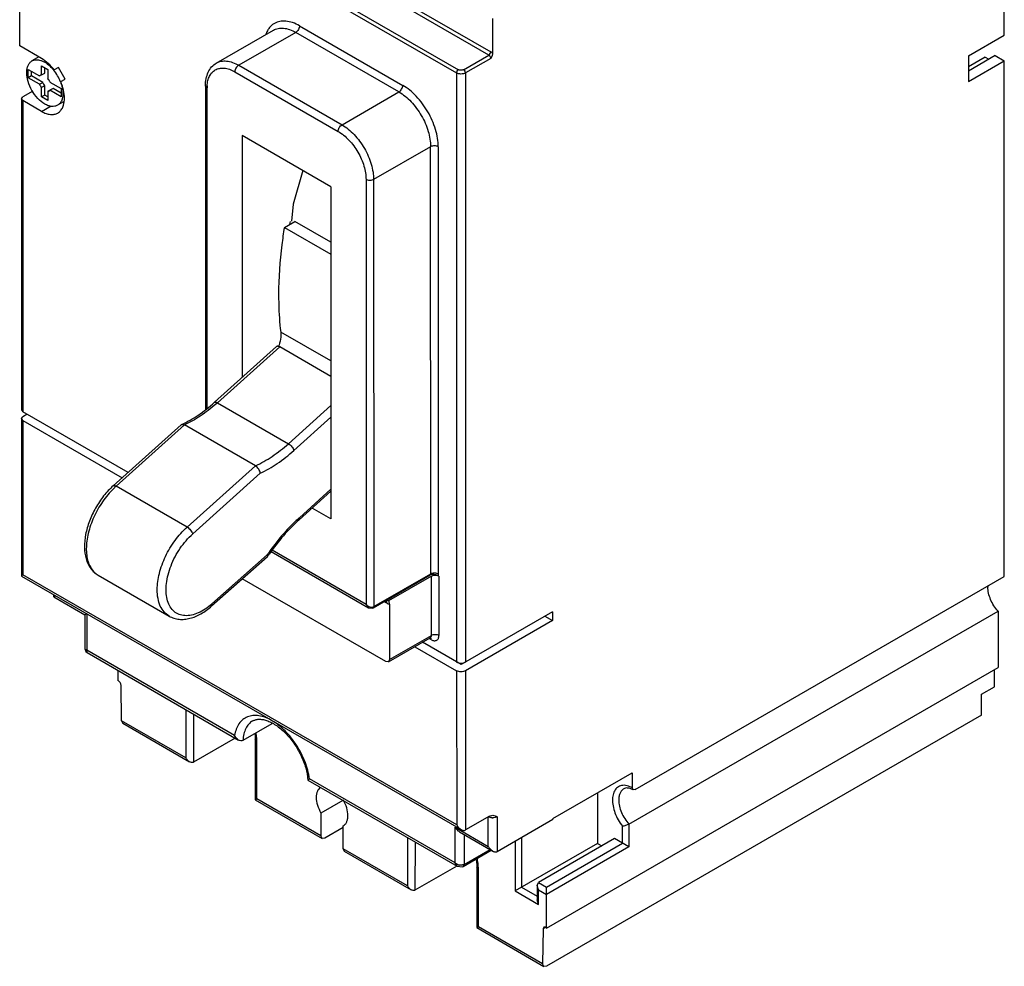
# Model space of a CAD drawing. Header units: millimetres. Extents: x 23 to 133, y 17 to 200.
# Tile 1 of 3: x 23 to 133, y 17 to 123. Entities that reach past the tile are written whole.
import ezdxf

# ---------------------------------------------------------------- set-up
doc = ezdxf.new("R2010")
doc.units = ezdxf.units.MM
doc.header["$LTSCALE"] = 14.093995
doc.layers.get('0').update_dxf_attribs({"linetype": 'CONTINUOUS'})

msp = doc.modelspace()

# ---------------------------------------------------------------- linework, layer by layer
at = {"color": 7, "linetype": 'Continuous'}
for p, q in [((132.6, 120.78), (132.59, 158.07)), ((75.04, 118.55), (26.18, 146.74)), ((26.39, 147.11), (75.25, 118.91)), ((22.64, 119.57), (22.64, 144.7)), ((22.64, 144.7), (71.43, 116.55)), ((22.85, 145.07), (71.64, 116.91)), ((75.46, 122.64), (75.46, 118.73)), ((44.6, 117.65), (50.97, 121.33)), ((53.47, 121.08), (47.1, 117.41)), ((65, 114.42), (53.47, 121.08)), ((53.89, 121.82), (65.43, 115.16)), ((128.61, 118.47), (132.6, 120.78)), ((25.08, 118.16), (22.64, 119.57)), ((24.78, 118.34), (24.01, 117.89)), ((72.21, 116.91), (75.04, 118.55)), ((75.25, 118.18), (72.42, 116.55)), ((131.6, 118.49), (128.61, 116.76)), ((128.61, 118.47), (128.61, 115.61)), ((130.47, 118.33), (128.61, 117.25)), ((128.61, 115.61), (132.6, 117.92)), ((130.47, 118.33), (130.9, 118.09)), ((131.6, 118.49), (132.6, 117.92)), ((132.61, 60.28), (132.6, 117.92)), ((23.59, 116.02), (23.59, 116.94)), ((23.59, 116.94), (24.85, 116.21)), ((23.95, 116.22), (23.95, 116.73)), ((25.09, 116.32), (25.09, 117.35)), ((25.09, 117.35), (25.79, 116.94)), ((25.44, 116.53), (25.44, 117.15)), ((25.79, 116.94), (25.79, 115.91)), ((26.96, 117.16), (26.48, 116.88)), ((27.71, 115.86), (26.96, 117.16)), ((46.68, 116.67), (58.21, 110.02)), ((47.1, 117.41), (58.64, 110.75)), ((23.95, 116.22), (23.59, 116.02)), ((24.85, 115.29), (23.59, 116.02)), ((25.21, 115.49), (23.95, 116.22)), ((24.85, 115.29), (25.21, 115.49)), ((25.09, 116.32), (25.44, 116.53)), ((26.02, 115.53), (27.29, 114.8)), ((27.23, 115.58), (27.71, 115.86)), ((71.43, 116.55), (71.44, 50.72)), ((72.42, 116.55), (72.43, 50.72)), ((24.11, 114.51), (22.99, 113.87)), ((25.44, 115.11), (25.09, 114.91)), ((25.09, 113.88), (25.09, 114.91)), ((25.44, 114.08), (25.44, 115.11)), ((25.79, 114.5), (26.15, 114.7)), ((25.79, 114.5), (25.79, 113.47)), ((26.38, 114.82), (26.02, 114.61)), ((27.29, 113.89), (26.02, 114.61)), ((27.29, 114.29), (26.38, 114.82)), ((27.29, 114.8), (27.29, 113.89)), ((43.39, 115.12), (43.4, 78.93)), ((43.57, 114.88), (43.39, 115.12)), ((43.58, 79.07), (43.57, 114.88)), ((58.64, 110.75), (65, 114.42)), ((22.85, 113.66), (22.99, 113.87)), ((22.85, 113.66), (22.85, 78.9)), ((22.99, 113.46), (22.85, 113.66)), ((22.99, 113.46), (22.99, 78.69)), ((25.09, 112.25), (22.99, 113.46)), ((25.44, 114.08), (25.09, 113.88)), ((25.79, 113.47), (25.09, 113.88)), ((25.79, 113.88), (25.44, 114.08)), ((27.53, 113.32), (26.87, 112.93)), ((25.09, 112.25), (26.17, 112.88)), ((47.5, 109.54), (47.5, 82.53)), ((57.4, 103.83), (47.5, 109.54)), ((68.54, 108.31), (62.17, 104.63)), ((68.55, 60.58), (68.54, 108.31)), ((69.38, 108.31), (69.39, 60.58)), ((61.32, 104.63), (61.33, 57.16)), ((62.17, 104.63), (62.18, 56.91)), ((57.4, 103.83), (57.4, 66.73)), ((52.2, 99.28), (53.38, 99.96)), ((52.2, 99.28), (57.4, 96.28)), ((57.4, 97.63), (53.38, 99.96)), ((57.4, 84.36), (51.79, 87.59)), ((44.39, 79.74), (51.34, 85.98)), ((51.68, 85.93), (44.73, 79.69)), ((57.4, 82.63), (51.68, 85.93)), ((44.73, 79.69), (52.65, 75.12)), ((52.65, 75.12), (57.4, 79.39)), ((22.85, 78.9), (22.99, 78.69)), ((22.85, 77.92), (22.99, 78.12)), ((34.74, 71.91), (22.99, 78.69)), ((23.49, 78.41), (22.99, 78.12)), ((22.99, 77.71), (22.85, 77.92)), ((22.85, 77.92), (22.85, 60.34)), ((22.99, 77.71), (22.99, 60.48)), ((22.99, 77.71), (34.08, 71.31)), ((33.09, 70.42), (40.68, 77.23)), ((41.05, 77.22), (33.42, 70.37)), ((40.68, 77.23), (40.73, 77.27)), ((40.73, 77.27), (41.05, 77.22)), ((48.97, 72.65), (41.05, 77.22)), ((53.27, 74.36), (57.4, 78.07)), ((41.34, 65.8), (48.97, 72.65)), ((41.97, 65.04), (49.51, 71.81)), ((41.34, 65.8), (33.42, 70.37)), ((53.85, 66.62), (57.4, 69.81)), ((57.4, 70.02), (53.88, 66.85)), ((57.4, 66.73), (55.32, 67.93)), ((53.88, 66.85), (53.85, 66.62)), ((50.29, 62.7), (44.11, 57.22)), ((50.29, 62.7), (50.32, 62.52)), ((50.5, 62.78), (50.42, 62.89)), ((50.72, 63.07), (61.61, 56.79)), ((61.33, 57.16), (50.83, 63.22)), ((44.08, 56.98), (50.31, 62.51)), ((50.32, 62.52), (50.31, 62.51)), ((62.18, 56.91), (68.55, 60.58)), ((22.99, 60.48), (22.85, 60.34)), ((22.85, 60.34), (22.85, 60.33)), ((22.85, 60.33), (71.94, 32)), ((71.45, 32.52), (22.99, 60.48)), ((31.42, 60.41), (39.34, 55.84)), ((63.53, 50.76), (47.5, 60.01)), ((62.12, 56.77), (68.48, 60.45)), ((68.62, 60.3), (63.85, 57.54)), ((68.61, 60.49), (68.48, 60.45)), ((68.62, 53.7), (68.62, 60.3)), ((69.47, 60.3), (69.36, 60.36)), ((69.47, 60.3), (69.47, 53.7)), ((91.39, 36.48), (132.61, 60.28)), ((26.47, 57.99), (26.47, 58.24)), ((26.47, 57.99), (26.67, 58.11)), ((26.47, 57.99), (29.93, 56)), ((44.11, 57.22), (44.08, 56.98)), ((63.33, 57.47), (63.67, 57.28)), ((63.52, 57.55), (63.54, 57.55)), ((63.67, 57.28), (63.54, 57.55)), ((63.95, 57.19), (63.95, 51.01)), ((30.13, 56.11), (29.93, 56)), ((30.13, 56.11), (30.13, 52.03)), ((61.33, 57.16), (61.61, 56.79)), ((82.16, 56.33), (71.94, 50.43)), ((82.16, 56.33), (82.16, 55.35)), ((90.68, 32.6), (131.91, 56.4)), ((131.91, 56.4), (131.91, 50.09)), ((29.93, 56), (29.93, 52.2)), ((29.93, 56), (29.93, 56)), ((82.16, 55.35), (72.43, 49.74)), ((81.31, 55.84), (82.16, 55.35)), ((63.83, 50.73), (68.5, 53.43)), ((63.95, 51.01), (68.62, 53.7)), ((71.94, 50.43), (67.63, 52.92)), ((68.62, 53.21), (68.37, 53.35)), ((29.93, 52.2), (30.13, 52.03)), ((46.64, 42.5), (30.13, 52.03)), ((30.18, 51.77), (30.13, 52.03)), ((30.18, 51.77), (47.09, 42)), ((66.78, 52.43), (71.44, 49.74)), ((63.83, 50.73), (63.53, 50.76)), ((63.95, 51.01), (63.83, 50.73)), ((71.94, 50.6), (71.94, 50.43)), ((33.62, 48.63), (33.62, 49.78)), ((71.44, 49.74), (71.45, 32.52)), ((72.43, 49.74), (72.44, 31.95)), ((81.49, 20.98), (131.91, 50.09)), ((131.5, 47.96), (131.53, 49.87)), ((34.02, 44.15), (33.96, 48.12)), ((130.08, 47.14), (131.5, 47.96)), ((130.05, 44.79), (130.08, 47.14)), ((41.2, 45.4), (41.2, 40.01)), ((41.2, 40.01), (34.02, 44.15)), ((34.02, 44.15), (34.15, 43.88)), ((42.05, 44.91), (42.05, 39.52)), ((130.05, 44.79), (81.47, 16.74)), ((34.15, 43.88), (41.62, 39.56)), ((50.8, 43.82), (47.57, 41.96)), ((46.72, 42.21), (42.05, 39.52)), ((49.12, 41.88), (48.94, 42.13)), ((48.94, 42.13), (48.94, 35.33)), ((49.12, 35.43), (49.12, 41.88)), ((54.84, 37.52), (71.52, 27.89)), ((54.84, 37.52), (54.84, 37.52)), ((71.28, 28.27), (55, 37.66)), ((82.2, 33.24), (91.04, 38.34)), ((91.04, 38.34), (91.04, 36.68)), ((91.15, 36.45), (91.04, 36.68)), ((91.39, 36.48), (91.15, 36.45)), ((48.94, 35.33), (49.12, 35.43)), ((48.94, 35.33), (56.42, 31.01)), ((56.29, 31.29), (49.12, 35.43)), ((58.75, 35.25), (56.29, 33.83)), ((87.16, 36.11), (87.17, 30.45)), ((56.29, 33.83), (56.29, 31.29)), ((75.12, 33.5), (72.44, 31.95)), ((74.98, 30.12), (74.98, 33.42)), ((75.12, 33.5), (75.47, 33.6)), ((75.97, 33.42), (75.97, 29.55)), ((75.97, 29.55), (82.2, 33.14)), ((82.2, 33.24), (82.2, 33.14)), ((58.77, 32.23), (56.72, 31.04)), ((58.77, 32.4), (58.78, 32.41)), ((58.77, 29.86), (58.77, 32.4)), ((71.28, 32.26), (74.98, 30.12)), ((71.28, 28.27), (71.28, 32.26)), ((89.98, 30.46), (89.98, 32.36)), ((90.68, 32.6), (90.68, 30.05)), ((56.42, 31.01), (56.29, 31.29)), ((56.72, 31.04), (56.42, 31.01)), ((65.95, 31.11), (65.95, 25.71)), ((71.77, 31.74), (75.48, 29.6)), ((72.27, 31.45), (72.27, 28.1)), ((78.68, 31.11), (78.68, 25.55)), ((89.07, 30.98), (80.59, 26.08)), ((90.68, 30.05), (89.07, 30.98)), ((65.95, 25.71), (58.77, 29.86)), ((58.77, 29.86), (58.89, 29.58)), ((66.8, 30.62), (66.79, 25.22)), ((72.27, 28.1), (75.17, 29.78)), ((77.97, 30.7), (77.97, 25.14)), ((87.17, 30.45), (77.97, 25.14)), ((81.49, 25.56), (89.98, 30.46)), ((90.68, 30.05), (81.49, 24.75)), ((87.17, 30.45), (87.66, 30.17)), ((58.89, 29.58), (66.37, 25.26)), ((72.16, 27.87), (75.31, 29.69)), ((71.47, 27.92), (66.79, 25.22)), ((71.52, 27.89), (71.28, 28.27)), ((72.27, 28.1), (72.16, 27.87)), ((73.87, 27.59), (73.69, 27.83)), ((73.69, 27.83), (73.69, 21.04)), ((73.87, 21.14), (73.87, 27.59)), ((78.68, 25.55), (80.44, 24.54)), ((80.44, 25.76), (80.59, 26.08)), ((80.59, 25.27), (80.44, 25.76)), ((80.44, 25.76), (80.44, 24.13)), ((80.59, 26.08), (81.49, 25.56)), ((81.49, 20.98), (81.49, 25.56)), ((77.97, 25.14), (80.59, 23.63)), ((80.59, 25.27), (81.49, 24.75)), ((80.59, 23.63), (80.59, 25.27)), ((80.59, 23.63), (80.44, 24.13)), ((73.69, 21.04), (73.87, 21.14)), ((73.69, 21.04), (81.17, 16.71)), ((81.05, 16.99), (73.87, 21.14)), ((81.11, 20.9), (81.05, 16.99)), ((81.2, 21.08), (81.11, 20.9)), ((81.36, 21.04), (81.11, 20.9)), ((81.17, 16.71), (81.05, 16.99)), ((81.47, 16.74), (81.17, 16.71))]:
    msp.add_line(p, q, dxfattribs=at)
for points in [[(54.26, 105.64), (53.18, 101.89), (52.99, 100)], [(61.61, 56.79), (62.06, 56.74), (62.12, 56.77)], [(29.93, 52.2), (30.02, 51.91), (30.18, 51.77)], [(71.52, 27.89), (72.07, 27.83), (72.16, 27.87)]]:
    msp.add_lwpolyline(points, dxfattribs=at)
for centre, radius, start, end in [((52.21, 120.28), 2.14, 138.1496, 144.9618), ((22.64, 113.79), 4.89, 21.3129, 38.6963), ((25.11, 115.99), 0.334, 108.9644, 123.7803), ((25.11, 115.97), 0.354, 103.1251, 108.9567), ((25.12, 115.94), 0.382, 95.0454, 103.0799), ((26.77, 116.18), 1.71, 203.7183, 218.7242), ((24.46, 114.85), 1.71, 23.7183, 38.7242), ((26.42, 115.98), 1.71, 203.7183, 218.7242), ((25.77, 114.83), 0.334, 300.0023, 303.7803), ((47.52, 114.88), 3.95, 176.6378, 180.0239), ((103.72, 91.83), 51.53, 170.9353, 171.2614), ((47.14, 87.61), 4.71, 339.4553, 341.7874), ((32.48, 93.33), 18.33, 311.1834, 311.9146), ((39.46, 63.66), 9.03, 133.5823, 134.3991), ((39.27, 63.86), 8.76, 131.9194, 133.5867), ((66.95, 52.29), 19.56, 131.9142, 132.4429), ((37.52, 71.81), 15.69, 324.4773, 324.7637), ((37, 72.11), 16.41, 324.2195, 325.336), ((37.47, 71.85), 15.75, 324.7639, 325.3353), ((68.84, 60.08), 0.582, 117.1432, 119.9752), ((68.93, 59.76), 0.621, 115.6727, 119.9485), ((133.22, 59.1), 2.45, 175.9266, 180.0176), ((39.17, 62.78), 7.44, 310.2297, 311.5899), ((63.69, 54.48), 3.07, 92.6715, 93.184), ((39.28, 62.65), 7.27, 309.8614, 310.2259), ((43.36, 41.87), 5.76, 2.6261, 3.1556), ((43.66, 41.88), 5.46, 359.9972, 2.6514), ((75.48, 34.51), 1.21, 266.4141, 270.0076), ((71.93, 29), 0.982, 251.1001, 260.5647), ((68.11, 27.58), 5.76, 2.6261, 3.1556), ((68.41, 27.59), 5.46, 359.9972, 2.6514)]:
    msp.add_arc(centre, radius, start, end, dxfattribs=at)
for points, knots in [([(51.09, 122.09), (51.05, 122.07), (50.88, 121.96), (50.72, 121.82), (50.62, 121.71)], [0, 0, 0, 0, 0.247307, 1, 1, 1, 1]), ([(53.89, 121.82), (53.64, 121.96), (53.16, 122.19), (52.41, 122.37), (51.7, 122.35), (51.28, 122.2), (51.09, 122.09)], [0, 0, 0, 0, 0.289694, 0.549043, 0.78227, 1, 1, 1, 1]), ([(50.46, 121.51), (50.43, 121.46), (50.31, 121.27), (50.21, 121.06), (50.15, 120.9)], [0, 0, 0, 0, 0.241199, 1, 1, 1, 1]), ([(50.97, 121.33), (51.13, 121.42), (51.51, 121.56), (52.14, 121.58), (52.81, 121.42), (53.25, 121.21), (53.47, 121.08)], [0, 0, 0, 0, 0.217729, 0.450955, 0.710303, 1, 1, 1, 1]), ([(53.89, 121.82), (53.89, 121.75), (53.86, 121.6), (53.77, 121.39), (53.64, 121.21), (53.53, 121.12), (53.47, 121.08)], [0, 0, 0, 0, 0.237189, 0.499871, 0.762702, 1, 1, 1, 1]), ([(75.04, 118.55), (75.1, 118.58), (75.2, 118.7), (75.25, 118.84), (75.25, 118.91)], [0, 0, 0, 0, 0.499983, 1, 1, 1, 1]), ([(75.46, 118.73), (75.45, 118.74), (75.38, 118.82), (75.31, 118.88), (75.25, 118.91)], [0, 0, 0, 0, 0.26629, 1, 1, 1, 1]), ([(23.42, 116.58), (23.42, 116.72), (23.44, 117), (23.55, 117.38), (23.74, 117.69), (23.91, 117.83), (24.01, 117.89)], [0, 0, 0, 0, 0.289717, 0.549108, 0.78223, 1, 1, 1, 1]), ([(24.01, 117.89), (24.08, 117.93), (24.22, 117.99), (24.56, 118.04), (24.82, 118), (24.99, 117.95)], [0, 0, 0, 0, 0.230894, 0.470439, 1, 1, 1, 1]), ([(24.99, 117.95), (25.03, 117.94), (25.18, 117.88), (25.33, 117.81), (25.44, 117.75)], [0, 0, 0, 0, 0.239017, 1, 1, 1, 1]), ([(26.48, 116.88), (26.28, 117.14), (25.86, 117.62), (25.35, 118.01), (25.08, 118.16)], [0, 0, 0, 0, 0.523686, 1, 1, 1, 1]), ([(25.44, 117.75), (25.63, 117.64), (25.99, 117.37), (26.3, 117.03), (26.45, 116.85)], [0, 0, 0, 0, 0.477379, 1, 1, 1, 1]), ([(44.6, 117.65), (44.77, 117.75), (45.15, 117.89), (45.78, 117.9), (46.45, 117.74), (46.88, 117.53), (47.1, 117.41)], [0, 0, 0, 0, 0.217729, 0.450955, 0.710303, 1, 1, 1, 1]), ([(75.19, 118.39), (75.18, 118.4), (75.14, 118.47), (75.08, 118.52), (75.04, 118.55)], [0, 0, 0, 0, 0.267167, 1, 1, 1, 1]), ([(75.25, 118.18), (75.25, 118.2), (75.24, 118.27), (75.21, 118.34), (75.19, 118.39)], [0, 0, 0, 0, 0.229116, 1, 1, 1, 1]), ([(75.42, 118.52), (75.41, 118.49), (75.36, 118.37), (75.3, 118.26), (75.25, 118.18)], [0, 0, 0, 0, 0.246781, 1, 1, 1, 1]), ([(75.46, 118.73), (75.46, 118.71), (75.46, 118.64), (75.44, 118.57), (75.42, 118.52)], [0, 0, 0, 0, 0.233262, 1, 1, 1, 1]), ([(25.44, 113.07), (25.15, 113.24), (24.61, 113.7), (23.97, 114.56), (23.54, 115.55), (23.42, 116.25), (23.42, 116.58)], [0, 0, 0, 0, 0.237233, 0.499984, 0.762744, 1, 1, 1, 1]), ([(43.39, 115.12), (43.39, 115.39), (43.44, 115.9), (43.66, 116.63), (44.04, 117.24), (44.41, 117.54), (44.6, 117.65)], [0, 0, 0, 0, 0.271861, 0.525318, 0.76579, 1, 1, 1, 1]), ([(43.58, 115.11), (43.59, 115.31), (43.64, 115.68), (43.82, 116.19), (44.1, 116.61), (44.35, 116.81), (44.48, 116.89)], [0, 0, 0, 0, 0.285988, 0.54384, 0.778669, 1, 1, 1, 1]), ([(44.48, 116.89), (44.62, 116.97), (44.96, 117.09), (45.51, 117.11), (46.1, 116.97), (46.49, 116.78), (46.68, 116.67)], [0, 0, 0, 0, 0.21773, 0.450956, 0.710306, 1, 1, 1, 1]), ([(47.1, 117.41), (47.04, 117.37), (46.93, 117.28), (46.79, 117.1), (46.7, 116.89), (46.68, 116.74), (46.68, 116.67)], [0, 0, 0, 0, 0.237164, 0.499837, 0.762678, 1, 1, 1, 1]), ([(71.43, 116.55), (71.43, 116.62), (71.48, 116.76), (71.58, 116.88), (71.64, 116.91)], [0, 0, 0, 0, 0.500017, 1, 1, 1, 1]), ([(72.21, 116.91), (72.17, 116.89), (72.07, 116.86), (71.93, 116.84), (71.78, 116.86), (71.68, 116.89), (71.64, 116.91)], [0, 0, 0, 0, 0.23725, 0.500014, 0.762771, 1, 1, 1, 1]), ([(72.21, 116.91), (72.27, 116.88), (72.37, 116.76), (72.42, 116.62), (72.42, 116.55)], [0, 0, 0, 0, 0.499968, 1, 1, 1, 1]), ([(27.19, 115.57), (27.28, 115.35), (27.41, 114.91), (27.46, 114.46), (27.46, 114.24)], [0, 0, 0, 0, 0.522611, 1, 1, 1, 1]), ([(27.64, 113.73), (27.64, 114.03), (27.56, 114.67), (27.36, 115.27), (27.23, 115.58)], [0, 0, 0, 0, 0.476337, 1, 1, 1, 1]), ([(72.42, 116.55), (72.35, 116.5), (72.19, 116.45), (71.93, 116.42), (71.66, 116.45), (71.5, 116.5), (71.43, 116.55)], [0, 0, 0, 0, 0.237225, 0.500014, 0.762796, 1, 1, 1, 1]), ([(25.79, 114.5), (25.81, 114.5), (25.86, 114.51), (25.91, 114.53), (25.94, 114.54)], [0, 0, 0, 0, 0.257674, 1, 1, 1, 1]), ([(65, 114.42), (65.06, 114.46), (65.18, 114.56), (65.31, 114.74), (65.4, 114.94), (65.43, 115.09), (65.43, 115.16)], [0, 0, 0, 0, 0.237164, 0.499837, 0.762678, 1, 1, 1, 1]), ([(65, 114.42), (65.24, 114.29), (65.72, 113.95), (66.62, 113.11), (67.18, 112.34), (67.5, 111.79)], [0, 0, 0, 0, 0.228443, 0.475053, 1, 1, 1, 1]), ([(68.23, 112.21), (67.87, 112.83), (67.23, 113.69), (66.23, 114.63), (65.7, 115), (65.43, 115.16)], [0, 0, 0, 0, 0.524946, 0.771554, 1, 1, 1, 1]), ([(27.41, 113.75), (27.4, 113.7), (27.35, 113.52), (27.27, 113.34), (27.19, 113.23)], [0, 0, 0, 0, 0.266808, 1, 1, 1, 1]), ([(27.46, 114.24), (27.46, 114.2), (27.46, 114.04), (27.44, 113.87), (27.41, 113.75)], [0, 0, 0, 0, 0.261141, 1, 1, 1, 1]), ([(27.46, 112.73), (27.49, 112.8), (27.6, 113.12), (27.64, 113.47), (27.64, 113.73)], [0, 0, 0, 0, 0.230428, 1, 1, 1, 1]), ([(25.09, 112.25), (25.24, 112.16), (25.56, 112.01), (26.05, 111.89), (26.5, 111.9), (26.78, 112), (26.89, 112.07)], [0, 0, 0, 0, 0.289689, 0.54907, 0.782203, 1, 1, 1, 1]), ([(26.87, 112.93), (26.78, 112.88), (26.56, 112.8), (26.2, 112.79), (25.81, 112.88), (25.56, 113), (25.44, 113.07)], [0, 0, 0, 0, 0.217784, 0.450912, 0.710298, 1, 1, 1, 1]), ([(27.19, 113.23), (27.17, 113.2), (27.08, 113.08), (26.96, 112.99), (26.87, 112.93)], [0, 0, 0, 0, 0.257694, 1, 1, 1, 1]), ([(26.89, 112.07), (27.02, 112.14), (27.24, 112.34), (27.39, 112.59), (27.46, 112.73)], [0, 0, 0, 0, 0.482445, 1, 1, 1, 1]), ([(69.38, 108.31), (69.38, 108.62), (69.33, 109.27), (69.02, 110.61), (68.58, 111.58), (68.23, 112.21)], [0, 0, 0, 0, 0.228468, 0.475084, 1, 1, 1, 1]), ([(67.5, 111.79), (67.82, 111.23), (68.21, 110.36), (68.48, 109.17), (68.54, 108.58), (68.54, 108.31)], [0, 0, 0, 0, 0.524916, 0.771534, 1, 1, 1, 1]), ([(58.21, 110.02), (58.21, 110.09), (58.24, 110.23), (58.33, 110.44), (58.46, 110.62), (58.58, 110.72), (58.64, 110.75)], [0, 0, 0, 0, 0.237189, 0.499871, 0.762702, 1, 1, 1, 1]), ([(58.21, 110.02), (58.43, 109.89), (58.85, 109.6), (59.63, 108.86), (60.13, 108.18), (60.41, 107.7)], [0, 0, 0, 0, 0.228446, 0.475053, 1, 1, 1, 1]), ([(58.64, 110.75), (58.88, 110.61), (59.36, 110.28), (60.25, 109.44), (60.82, 108.67), (61.14, 108.11)], [0, 0, 0, 0, 0.228444, 0.475053, 1, 1, 1, 1]), ([(61.14, 108.11), (61.46, 107.56), (61.84, 106.68), (62.12, 105.49), (62.17, 104.91), (62.17, 104.63)], [0, 0, 0, 0, 0.524916, 0.771533, 1, 1, 1, 1]), ([(69.38, 108.31), (69.32, 108.34), (69.18, 108.39), (68.96, 108.42), (68.74, 108.39), (68.6, 108.34), (68.54, 108.31)], [0, 0, 0, 0, 0.237159, 0.49984, 0.762687, 1, 1, 1, 1]), ([(60.41, 107.7), (60.7, 107.21), (61.03, 106.44), (61.28, 105.39), (61.32, 104.88), (61.32, 104.63)], [0, 0, 0, 0, 0.524916, 0.771532, 1, 1, 1, 1]), ([(62.17, 104.63), (62.11, 104.6), (61.97, 104.55), (61.75, 104.52), (61.52, 104.55), (61.38, 104.6), (61.32, 104.63)], [0, 0, 0, 0, 0.23718, 0.499869, 0.762708, 1, 1, 1, 1]), ([(52.2, 99.28), (52.09, 98.64), (51.73, 96.16), (51.55, 93.65), (51.56, 91.79)], [0, 0, 0, 0, 0.25863, 1, 1, 1, 1]), ([(51.56, 91.79), (51.56, 91.43), (51.57, 90.03), (51.67, 88.63), (51.79, 87.59)], [0, 0, 0, 0, 0.256316, 1, 1, 1, 1]), ([(51.81, 87.3), (51.81, 87.2), (51.79, 86.81), (51.7, 86.42), (51.61, 86.14)], [0, 0, 0, 0, 0.234261, 1, 1, 1, 1]), ([(51.79, 87.59), (51.8, 87.57), (51.81, 87.47), (51.81, 87.37), (51.81, 87.3)], [0, 0, 0, 0, 0.243751, 1, 1, 1, 1]), ([(51.68, 85.93), (51.64, 85.95), (51.58, 85.98), (51.48, 86.01), (51.4, 86.01), (51.36, 85.99), (51.34, 85.98)], [0, 0, 0, 0, 0.328573, 0.602213, 0.819964, 1, 1, 1, 1]), ([(40.73, 77.27), (41.37, 77.56), (42.65, 78.3), (43.82, 79.22), (44.39, 79.74)], [0, 0, 0, 0, 0.476415, 1, 1, 1, 1]), ([(44.55, 79.54), (44, 79.06), (42.89, 78.19), (41.66, 77.5), (41.05, 77.22)], [0, 0, 0, 0, 0.520589, 1, 1, 1, 1]), ([(44.39, 79.74), (44.41, 79.75), (44.45, 79.77), (44.53, 79.77), (44.63, 79.74), (44.69, 79.71), (44.73, 79.69)], [0, 0, 0, 0, 0.180058, 0.397834, 0.671445, 1, 1, 1, 1]), ([(48.97, 72.65), (49.61, 72.94), (50.91, 73.68), (52.07, 74.61), (52.65, 75.12)], [0, 0, 0, 0, 0.478613, 1, 1, 1, 1]), ([(52.65, 75.12), (52.72, 75.08), (52.86, 74.98), (53.04, 74.79), (53.18, 74.58), (53.25, 74.43), (53.27, 74.36)], [0, 0, 0, 0, 0.245973, 0.517107, 0.779135, 1, 1, 1, 1]), ([(49.51, 71.81), (50.17, 72.12), (51.49, 72.88), (52.68, 73.83), (53.27, 74.36)], [0, 0, 0, 0, 0.479252, 1, 1, 1, 1]), ([(49.51, 71.81), (49.5, 71.89), (49.46, 72.05), (49.34, 72.29), (49.17, 72.5), (49.04, 72.61), (48.97, 72.65)], [0, 0, 0, 0, 0.231574, 0.493713, 0.759592, 1, 1, 1, 1]), ([(33.09, 70.42), (32.7, 70.07), (31.97, 69.29), (31.08, 67.95), (30.4, 66.5), (29.97, 65.02), (29.82, 63.59), (29.99, 62.27), (30.42, 61.32), (30.94, 60.73), (31.25, 60.51), (31.42, 60.41)], [0, 0, 0, 0, 0.136653, 0.278569, 0.420181, 0.555943, 0.681666, 0.795759, 0.900176, 0.950301, 1, 1, 1, 1]), ([(33.09, 70.42), (33.1, 70.43), (33.15, 70.45), (33.23, 70.45), (33.32, 70.42), (33.39, 70.39), (33.42, 70.37)], [0, 0, 0, 0, 0.180058, 0.397834, 0.671445, 1, 1, 1, 1]), ([(33.14, 70.11), (32.68, 69.66), (31.84, 68.65), (30.88, 66.95), (30.25, 65.17), (30.08, 63.95), (30.08, 63.37)], [0, 0, 0, 0, 0.254678, 0.516856, 0.770164, 1, 1, 1, 1]), ([(53.74, 66.73), (53.44, 66.45), (52.23, 65.27), (51.15, 63.95), (50.42, 62.89)], [0, 0, 0, 0, 0.242353, 1, 1, 1, 1]), ([(53.85, 66.62), (53.23, 66.06), (52.04, 64.84), (51, 63.49), (50.5, 62.78)], [0, 0, 0, 0, 0.489099, 1, 1, 1, 1]), ([(38, 58.8), (38, 59.41), (38.19, 60.7), (38.88, 62.57), (39.93, 64.33), (40.84, 65.36), (41.34, 65.8)], [0, 0, 0, 0, 0.230846, 0.4857, 0.748124, 1, 1, 1, 1]), ([(43.94, 57.07), (43.7, 56.87), (43.2, 56.51), (42.42, 56.11), (41.66, 55.9), (40.93, 55.88), (40.28, 56.07), (39.74, 56.46), (39.33, 57.03), (39.08, 57.75), (38.97, 58.59), (39.01, 59.51), (39.2, 60.49), (39.64, 61.85), (40.49, 63.45), (41.44, 64.57), (41.97, 65.04)], [0, 0, 0, 0, 0.067467, 0.128951, 0.184076, 0.233621, 0.279506, 0.324726, 0.372489, 0.425217, 0.484108, 0.549248, 0.619897, 0.694749, 0.849889, 1, 1, 1, 1]), ([(41.34, 65.8), (41.41, 65.76), (41.55, 65.66), (41.73, 65.47), (41.88, 65.26), (41.95, 65.11), (41.97, 65.04)], [0, 0, 0, 0, 0.245973, 0.517107, 0.779135, 1, 1, 1, 1]), ([(30.08, 63.37), (30.08, 63.19), (30.11, 62.53), (30.26, 61.87), (30.48, 61.45)], [0, 0, 0, 0, 0.273129, 1, 1, 1, 1]), ([(30.48, 61.45), (30.59, 61.23), (30.85, 60.83), (31.22, 60.53), (31.42, 60.41)], [0, 0, 0, 0, 0.514988, 1, 1, 1, 1]), ([(68.55, 60.58), (68.55, 60.56), (68.54, 60.5), (68.5, 60.46), (68.48, 60.45)], [0, 0, 0, 0, 0.54982, 1, 1, 1, 1]), ([(68.57, 60.6), (68.63, 60.63), (68.77, 60.67), (68.99, 60.69), (69.2, 60.67), (69.34, 60.62), (69.39, 60.58)], [0, 0, 0, 0, 0.240836, 0.503475, 0.764423, 1, 1, 1, 1]), ([(69.36, 60.36), (69.34, 60.37), (69.28, 60.4), (69.18, 60.44), (69.06, 60.47), (68.86, 60.49), (68.71, 60.49), (68.61, 60.49)], [0, 0, 0, 0, 0.109134, 0.225881, 0.412928, 0.606495, 1, 1, 1, 1]), ([(69.39, 60.58), (69.39, 60.56), (69.39, 60.49), (69.38, 60.41), (69.36, 60.36)], [0, 0, 0, 0, 0.265072, 1, 1, 1, 1]), ([(69.36, 60.36), (69.3, 60.38), (69.18, 60.39), (69, 60.4), (68.82, 60.38), (68.71, 60.34), (68.66, 60.32)], [0, 0, 0, 0, 0.248866, 0.510535, 0.764099, 1, 1, 1, 1]), ([(39.34, 55.84), (39.12, 55.97), (38.73, 56.3), (38.3, 56.99), (38.05, 57.85), (38, 58.47), (38, 58.8)], [0, 0, 0, 0, 0.217788, 0.450953, 0.71024, 1, 1, 1, 1]), ([(131.91, 56.4), (131.74, 56.59), (131.42, 57.01), (131.07, 57.69), (130.84, 58.39), (130.78, 58.87), (130.78, 59.1)], [0, 0, 0, 0, 0.258339, 0.520086, 0.771339, 1, 1, 1, 1]), ([(63.67, 57.28), (63.69, 57.26), (63.78, 57.22), (63.88, 57.19), (63.95, 57.19)], [0, 0, 0, 0, 0.276199, 1, 1, 1, 1]), ([(63.95, 57.19), (63.95, 57.26), (63.94, 57.38), (63.88, 57.49), (63.85, 57.54)], [0, 0, 0, 0, 0.534952, 1, 1, 1, 1]), ([(39.34, 55.84), (39.5, 55.75), (39.86, 55.59), (40.44, 55.48), (41.05, 55.48), (41.67, 55.59), (42.29, 55.8), (43.13, 56.22), (43.71, 56.65), (44.08, 56.98)], [0, 0, 0, 0, 0.111324, 0.223736, 0.339261, 0.459108, 0.584585, 0.716538, 1, 1, 1, 1]), ([(61.33, 57.16), (61.39, 57.09), (61.52, 56.98), (61.67, 56.91), (61.75, 56.88)], [0, 0, 0, 0, 0.49777, 1, 1, 1, 1]), ([(61.75, 56.88), (61.79, 56.87), (61.91, 56.84), (62.04, 56.85), (62.13, 56.88)], [0, 0, 0, 0, 0.265241, 1, 1, 1, 1]), ([(62.18, 56.91), (62.18, 56.88), (62.17, 56.83), (62.14, 56.78), (62.12, 56.77)], [0, 0, 0, 0, 0.571685, 1, 1, 1, 1]), ([(68.56, 53.46), (68.56, 53.45), (68.57, 53.45), (68.58, 53.45), (68.57, 53.45), (68.56, 53.45), (68.53, 53.44), (68.51, 53.43), (68.5, 53.43)], [0, 0, 0, 0, 0.138084, 0.194329, 0.283724, 0.410161, 0.578449, 1, 1, 1, 1]), ([(68.62, 53.7), (68.62, 53.65), (68.61, 53.56), (68.56, 53.48), (68.53, 53.45)], [0, 0, 0, 0, 0.544893, 1, 1, 1, 1]), ([(68.62, 53.21), (68.62, 53.26), (68.61, 53.35), (68.56, 53.43), (68.53, 53.46)], [0, 0, 0, 0, 0.544811, 1, 1, 1, 1]), ([(68.62, 53.7), (68.68, 53.74), (68.82, 53.79), (69.05, 53.81), (69.27, 53.79), (69.41, 53.74), (69.47, 53.7)], [0, 0, 0, 0, 0.23718, 0.499869, 0.762708, 1, 1, 1, 1]), ([(68.62, 53.21), (68.67, 53.18), (68.78, 53.13), (68.94, 53.09), (69.09, 53.1), (69.23, 53.14), (69.34, 53.24), (69.41, 53.37), (69.46, 53.52), (69.47, 53.64), (69.47, 53.7)], [0, 0, 0, 0, 0.14475, 0.274523, 0.391078, 0.499943, 0.608818, 0.725402, 0.855211, 1, 1, 1, 1]), ([(71.44, 50.72), (71.51, 50.68), (71.68, 50.62), (71.94, 50.59), (72.2, 50.62), (72.36, 50.68), (72.43, 50.72)], [0, 0, 0, 0, 0.237244, 0.500001, 0.762757, 1, 1, 1, 1]), ([(72.43, 49.74), (72.36, 49.7), (72.2, 49.64), (71.94, 49.61), (71.68, 49.64), (71.51, 49.7), (71.44, 49.74)], [0, 0, 0, 0, 0.237243, 0.499999, 0.762756, 1, 1, 1, 1]), ([(33.96, 48.12), (33.96, 48.17), (33.93, 48.28), (33.86, 48.43), (33.76, 48.56), (33.67, 48.62), (33.62, 48.63)], [0, 0, 0, 0, 0.244991, 0.51462, 0.776102, 1, 1, 1, 1]), ([(55, 37.66), (54.92, 38.31), (54.56, 39.63), (53.62, 41.45), (52.56, 42.79), (51.59, 43.66), (50.85, 44.17), (50.11, 44.53), (49.39, 44.73), (48.7, 44.76), (48.08, 44.62), (47.53, 44.3), (47.1, 43.82), (46.79, 43.21), (46.68, 42.74), (46.64, 42.5)], [0, 0, 0, 0, 0.145679, 0.300715, 0.452765, 0.524046, 0.590495, 0.651381, 0.706531, 0.75653, 0.802886, 0.847945, 0.894404, 0.944635, 1, 1, 1, 1]), ([(48.67, 44.14), (48.5, 44.05), (48.2, 43.8), (47.86, 43.29), (47.65, 42.66), (47.59, 42.2), (47.57, 41.96)], [0, 0, 0, 0, 0.220956, 0.455465, 0.713673, 1, 1, 1, 1]), ([(48.67, 44.14), (48.76, 44.19), (48.98, 44.28), (49.35, 44.34), (49.77, 44.31), (50.24, 44.19), (50.74, 43.98), (51.47, 43.55), (52.36, 42.79), (53.3, 41.65), (54.08, 40.32), (54.62, 38.94), (54.8, 37.98), (54.84, 37.52)], [0, 0, 0, 0, 0.032716, 0.068862, 0.11037, 0.158148, 0.212498, 0.272926, 0.408723, 0.558253, 0.712712, 0.862901, 1, 1, 1, 1]), ([(47.09, 42), (47.04, 42.03), (46.86, 42.16), (46.72, 42.34), (46.64, 42.5)], [0, 0, 0, 0, 0.243525, 1, 1, 1, 1]), ([(47.57, 41.96), (47.54, 41.94), (47.46, 41.91), (47.29, 41.91), (47.16, 41.96), (47.09, 42)], [0, 0, 0, 0, 0.237529, 0.482405, 1, 1, 1, 1]), ([(48.92, 42.63), (48.92, 42.59), (48.94, 42.42), (48.94, 42.25), (48.94, 42.13)], [0, 0, 0, 0, 0.25686, 1, 1, 1, 1]), ([(49.11, 42.19), (49.11, 42.23), (49.1, 42.41), (49.07, 42.59), (49.06, 42.73)], [0, 0, 0, 0, 0.245125, 1, 1, 1, 1]), ([(41.62, 39.56), (41.53, 39.61), (41.37, 39.75), (41.25, 39.92), (41.2, 40.01)], [0, 0, 0, 0, 0.492733, 1, 1, 1, 1]), ([(42.05, 39.52), (42.02, 39.5), (41.95, 39.48), (41.8, 39.48), (41.69, 39.52), (41.62, 39.56)], [0, 0, 0, 0, 0.235551, 0.480142, 1, 1, 1, 1]), ([(54.84, 37.52), (54.84, 37.52), (54.84, 37.53), (54.85, 37.54), (54.87, 37.55), (54.89, 37.58), (54.94, 37.61), (54.98, 37.65), (55, 37.66)], [0, 0, 0, 0, 0.028825, 0.08742, 0.175271, 0.290828, 0.598618, 1, 1, 1, 1]), ([(56.24, 36.71), (56.17, 36.66), (56.02, 36.53), (55.87, 36.27), (55.78, 35.95), (55.76, 35.71), (55.76, 35.59)], [0, 0, 0, 0, 0.217723, 0.451726, 0.711574, 1, 1, 1, 1]), ([(90.14, 36.94), (90.05, 36.94), (89.87, 36.92), (89.62, 36.85), (89.4, 36.72), (89.14, 36.47), (88.91, 36.02), (88.82, 35.37), (88.89, 34.63), (89.11, 33.84), (89.47, 33.07), (89.8, 32.58), (89.98, 32.36)], [0, 0, 0, 0, 0.048565, 0.094865, 0.140407, 0.186811, 0.287333, 0.404324, 0.538758, 0.687127, 0.843341, 1, 1, 1, 1]), ([(90.12, 36.56), (90.03, 36.5), (89.86, 36.36), (89.68, 36.07), (89.57, 35.7), (89.55, 35.44), (89.55, 35.3)], [0, 0, 0, 0, 0.217763, 0.450898, 0.710425, 1, 1, 1, 1]), ([(91.15, 36.45), (91.04, 36.5), (90.84, 36.59), (90.55, 36.65), (90.31, 36.64), (90.18, 36.59), (90.12, 36.56)], [0, 0, 0, 0, 0.33116, 0.602853, 0.820345, 1, 1, 1, 1]), ([(91.04, 36.68), (90.96, 36.72), (90.68, 36.85), (90.37, 36.93), (90.14, 36.94)], [0, 0, 0, 0, 0.272401, 1, 1, 1, 1]), ([(55.76, 35.59), (55.76, 35.3), (55.88, 34.68), (56.13, 34.11), (56.29, 33.83)], [0, 0, 0, 0, 0.474436, 1, 1, 1, 1]), ([(59.3, 33.55), (59.3, 33.84), (59.19, 34.46), (58.94, 35.02), (58.78, 35.3)], [0, 0, 0, 0, 0.474528, 1, 1, 1, 1]), ([(89.55, 35.3), (89.55, 35.07), (89.61, 34.59), (89.84, 33.89), (90.2, 33.21), (90.51, 32.79), (90.68, 32.6)], [0, 0, 0, 0, 0.228654, 0.479913, 0.741668, 1, 1, 1, 1]), ([(58.78, 32.41), (58.86, 32.45), (59.02, 32.58), (59.18, 32.85), (59.28, 33.18), (59.3, 33.42), (59.3, 33.55)], [0, 0, 0, 0, 0.217747, 0.450959, 0.710314, 1, 1, 1, 1]), ([(75.07, 33.38), (75.06, 33.38), (75.03, 33.39), (75, 33.41), (74.98, 33.42)], [0, 0, 0, 0, 0.257588, 1, 1, 1, 1]), ([(75.4, 33.3), (75.37, 33.31), (75.26, 33.32), (75.15, 33.35), (75.07, 33.38)], [0, 0, 0, 0, 0.26056, 1, 1, 1, 1]), ([(75.47, 33.6), (75.56, 33.6), (75.74, 33.55), (75.9, 33.46), (75.97, 33.42)], [0, 0, 0, 0, 0.507885, 1, 1, 1, 1]), ([(75.97, 33.42), (75.9, 33.38), (75.74, 33.32), (75.57, 33.3), (75.48, 33.3)], [0, 0, 0, 0, 0.474437, 1, 1, 1, 1]), ([(71.28, 32.26), (71.3, 32.22), (71.41, 32.04), (71.55, 31.89), (71.68, 31.8)], [0, 0, 0, 0, 0.253378, 1, 1, 1, 1]), ([(71.45, 32.52), (71.51, 32.42), (71.65, 32.22), (71.84, 32.06), (71.94, 32)], [0, 0, 0, 0, 0.507239, 1, 1, 1, 1]), ([(71.94, 32), (71.98, 31.98), (72.06, 31.94), (72.19, 31.9), (72.32, 31.9), (72.4, 31.93), (72.44, 31.95)], [0, 0, 0, 0, 0.265505, 0.521138, 0.76507, 1, 1, 1, 1]), ([(90.68, 32.6), (90.63, 32.57), (90.5, 32.51), (90.32, 32.44), (90.14, 32.38), (90.03, 32.36), (89.98, 32.36)], [0, 0, 0, 0, 0.261244, 0.541212, 0.795653, 1, 1, 1, 1]), ([(74.98, 30.12), (75.05, 30.01), (75.19, 29.82), (75.38, 29.66), (75.48, 29.6)], [0, 0, 0, 0, 0.507239, 1, 1, 1, 1]), ([(73.63, 28.61), (73.64, 28.54), (73.68, 28.28), (73.69, 28.02), (73.69, 27.83)], [0, 0, 0, 0, 0.259746, 1, 1, 1, 1]), ([(73.86, 27.89), (73.85, 27.96), (73.84, 28.23), (73.8, 28.5), (73.76, 28.7)], [0, 0, 0, 0, 0.243115, 1, 1, 1, 1]), ([(75.48, 29.6), (75.52, 29.57), (75.6, 29.53), (75.73, 29.5), (75.86, 29.5), (75.94, 29.53), (75.97, 29.55)], [0, 0, 0, 0, 0.265506, 0.52114, 0.765071, 1, 1, 1, 1]), ([(71.61, 28.07), (71.58, 28.08), (71.46, 28.13), (71.35, 28.2), (71.28, 28.27)], [0, 0, 0, 0, 0.257509, 1, 1, 1, 1]), ([(72.15, 28.05), (72.12, 28.04), (72, 28.01), (71.87, 28.02), (71.77, 28.03)], [0, 0, 0, 0, 0.238741, 1, 1, 1, 1]), ([(72.27, 28.1), (72.26, 28.1), (72.22, 28.08), (72.18, 28.06), (72.15, 28.05)], [0, 0, 0, 0, 0.243553, 1, 1, 1, 1]), ([(66.37, 25.26), (66.28, 25.31), (66.12, 25.45), (66, 25.62), (65.95, 25.71)], [0, 0, 0, 0, 0.492733, 1, 1, 1, 1]), ([(66.79, 25.22), (66.76, 25.2), (66.7, 25.18), (66.55, 25.18), (66.44, 25.22), (66.37, 25.26)], [0, 0, 0, 0, 0.235551, 0.480142, 1, 1, 1, 1]), ([(81.49, 20.98), (81.47, 21), (81.42, 21.05), (81.34, 21.09), (81.26, 21.1), (81.21, 21.09), (81.2, 21.08)], [0, 0, 0, 0, 0.304113, 0.572216, 0.799746, 1, 1, 1, 1])]:
    msp.add_open_spline(points, degree=3, knots=knots, dxfattribs=at)
for points in [[(24.92, 116.26), (24.9, 116.25), (24.87, 116.23), (24.85, 116.21)], [(25.96, 114.56), (25.98, 114.57), (26, 114.59), (26.02, 114.61)], [(63.85, 57.54), (63.75, 57.55), (63.64, 57.55), (63.54, 57.55)], [(62.13, 56.88), (62.15, 56.89), (62.16, 56.9), (62.18, 56.91)], [(68.53, 53.45), (68.52, 53.44), (68.51, 53.43), (68.5, 53.43)], [(71.68, 31.8), (71.71, 31.78), (71.74, 31.76), (71.77, 31.74)]]:
    msp.add_open_spline(points, degree=3, dxfattribs=at)

doc.saveas('drawing.dxf')
